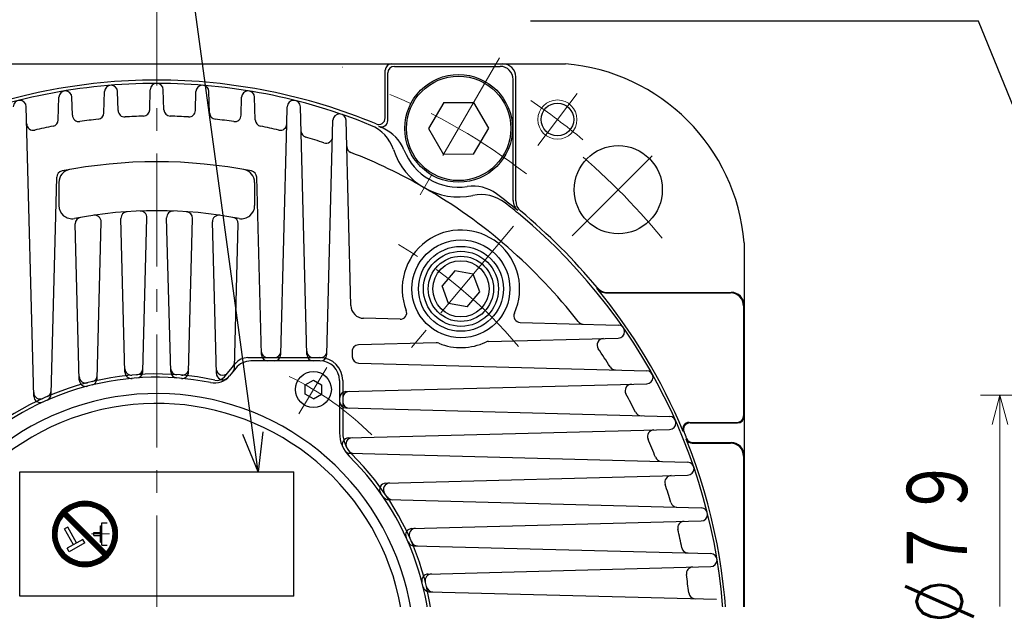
# Model space of a CAD drawing. Header units: millimetres. Extents: x 0 to 1300, y 0 to 891.
# Tile 77 of 133: x 159 to 310, y 630 to 719. Entities that reach past the tile are written whole.
import ezdxf

# ---------------------------------------------------------------- set-up
doc = ezdxf.new("R2010")
doc.units = ezdxf.units.MM
doc.header["$LTSCALE"] = 0.545669
doc.linetypes.add('CENTER', pattern=[50.8, 31.75, -6.35, 6.35, -6.35])
doc.linetypes.add('DOTSX', pattern=[6.35, 3.175, -3.175])
doc.layers.add('NoLayerName_001', color=7, linetype='Continuous')
doc.styles.get("Standard").update_dxf_attribs({"font": 'txt', "bigfont": 'extfont2'})
doc.dimstyles.get("Standard").update_dxf_attribs({"dimtxt": 2.5, "dimasz": 2.5, "dimexe": 1, "dimexo": 1, "dimtad": 1, "dimdec": 3, "dimzin": 0, "dimdsep": 46, "dimtxsty": 'Standard', "dimcen": 2.5, "dimadec": 3, "dimazin": 0, "dimtfac": 0.75, "dimtdec": 3, "dimtmove": 0, "dimatfit": 3, "dimfxl": 1, "dimarcsym": 0})

# ---------------------------------------------------------------- blocks, each defined once
blk = doc.blocks.new('_OPEN30')
at = {"color": 0, "linetype": 'ByBlock', "lineweight": -2}
for p, q in [((-1, 0.267949), (0, 0)), ((0, 0), (-1, -0.267949)), ((0, 0), (-1, 0))]:
    blk.add_line(p, q, dxfattribs=at)
blk = doc.blocks.new('*D132')
at = {"layer": 'Defpoints', "color": 0}
for p in [(335.31, 661.37), (309.19, 629.02), (309.19, 629.02)]:
    blk.add_point(p, dxfattribs=at)
at = {"layer": 'NoLayerName_001', "color": 0, "linetype": 'Continuous', "lineweight": 13}
for p, q in [((332.31, 661.37), (306.19, 661.37)), ((309.19, 656.87), (309.19, 629.02))]:
    blk.add_line(p, q, dxfattribs=at)
at = {"layer": 'NoLayerName_001', "color": 0, "lineweight": 13, "xscale": 4.5, "yscale": 4.5, "zscale": 4.5, "rotation": 90}
blk.add_blockref('_OPEN30', (309.19, 661.37), dxfattribs=at)
at = {"layer": 'NoLayerName_001', "color": 0, "lineweight": 13, "insert": (299.92, 639.02), "char_height": 10.5, "attachment_point": 5, "rotation": 90}
blk.add_mtext('\\W0.8000;%%c７９', dxfattribs=at)
blk = doc.blocks.new('_NONE')
blk = doc.blocks.new('*X114')
at = {"color": 7, "linetype": 'Continuous', "lineweight": 25}
for p, q in [((1.6, 7.59), (0.76, 7.59)), ((1.66, 7.66), (0.81, 7.66)), ((1.72, 7.72), (0.85, 7.72)), ((1.78, 7.79), (0.9, 7.79)), ((1.84, 7.86), (0.95, 7.86)), ((1.9, 7.93), (1, 7.93)), ((1.93, 8), (1.05, 8)), ((1.86, 8.07), (1.11, 8.07)), ((1.79, 8.14), (1.16, 8.14)), ((1.72, 8.21), (1.22, 8.21)), ((1.66, 8.28), (1.28, 8.28)), ((1.59, 8.34), (1.35, 8.34)), ((1.52, 8.41), (1.41, 8.41)), ((0.84, 6.07), (0.13, 6.07)), ((0.86, 6.14), (0.15, 6.14)), ((0.88, 6.21), (0.17, 6.21)), ((0.9, 6.28), (0.18, 6.28)), ((0.93, 6.34), (0.2, 6.34)), ((0.95, 6.41), (0.22, 6.41)), ((0.98, 6.48), (0.25, 6.48)), ((1.01, 6.55), (0.27, 6.55)), ((1.03, 6.62), (0.29, 6.62)), ((1.06, 6.69), (0.32, 6.69)), ((1.1, 6.76), (0.35, 6.76)), ((1.13, 6.83), (0.37, 6.83)), ((1.16, 6.9), (0.4, 6.9)), ((1.2, 6.97), (0.43, 6.97)), ((1.24, 7.03), (0.46, 7.03)), ((1.28, 7.1), (0.5, 7.1)), ((1.32, 7.17), (0.53, 7.17)), ((1.36, 7.24), (0.57, 7.24)), ((1.41, 7.31), (0.6, 7.31)), ((1.45, 7.38), (0.64, 7.38)), ((1.5, 7.45), (0.68, 7.45)), ((1.55, 7.52), (0.72, 7.52)), ((0.69, 5.1), (0, 5.1)), ((0.69, 5.03), (0, 5.03)), ((0.69, 4.97), (0, 4.97)), ((0.69, 4.9), (0, 4.9)), ((0.69, 4.83), (0, 4.83)), ((0.69, 4.76), (0, 4.76)), ((0.71, 5.31), (0.01, 5.31)), ((0.7, 5.24), (0.01, 5.24)), ((0.7, 5.17), (0.01, 5.17)), ((0.7, 4.69), (0.01, 4.69)), ((0.7, 4.62), (0.01, 4.62)), ((0.71, 4.55), (0.01, 4.55)), ((0.71, 5.38), (0.02, 5.38)), ((0.73, 5.52), (0.03, 5.52)), ((0.72, 5.45), (0.03, 5.45)), ((0.74, 5.59), (0.04, 5.59)), ((0.75, 5.66), (0.05, 5.66)), ((0.76, 5.72), (0.06, 5.72)), ((0.78, 5.79), (0.07, 5.79)), ((0.79, 5.86), (0.09, 5.86)), ((0.81, 5.93), (0.1, 5.93)), ((0.82, 6), (0.12, 6)), ((0.71, 4.48), (0.02, 4.48)), ((0.72, 4.41), (0.03, 4.41)), ((0.73, 4.34), (0.03, 4.34)), ((0.74, 4.28), (0.04, 4.28)), ((0.75, 4.21), (0.05, 4.21)), ((0.76, 4.14), (0.06, 4.14)), ((0.78, 4.07), (0.07, 4.07)), ((0.79, 4), (0.09, 4)), ((0.81, 3.93), (0.1, 3.93)), ((0.82, 3.86), (0.12, 3.86)), ((0.84, 3.79), (0.13, 3.79)), ((0.86, 3.72), (0.15, 3.72)), ((0.88, 3.66), (0.17, 3.66)), ((0.9, 3.59), (0.18, 3.59)), ((0.93, 3.52), (0.2, 3.52)), ((0.95, 3.45), (0.22, 3.45)), ((0.98, 3.38), (0.25, 3.38)), ((1.01, 3.31), (0.27, 3.31)), ((1.03, 3.24), (0.29, 3.24)), ((1.06, 3.17), (0.32, 3.17)), ((1.1, 3.1), (0.35, 3.1)), ((1.13, 3.03), (0.37, 3.03)), ((1.16, 2.97), (0.4, 2.97)), ((1.2, 2.9), (0.43, 2.9)), ((1.24, 2.83), (0.46, 2.83)), ((1.28, 2.76), (0.5, 2.76)), ((1.32, 2.69), (0.53, 2.69)), ((1.36, 2.62), (0.57, 2.62)), ((1.41, 2.55), (0.6, 2.55)), ((1.45, 2.48), (0.64, 2.48)), ((1.5, 2.41), (0.68, 2.41)), ((1.55, 2.34), (0.72, 2.34)), ((1.6, 2.28), (0.76, 2.28)), ((1.66, 2.21), (0.81, 2.21)), ((1.72, 2.14), (0.85, 2.14)), ((1.78, 2.07), (0.9, 2.07)), ((1.84, 2), (0.95, 2)), ((1.9, 1.93), (1, 1.93)), ((1.97, 1.86), (1.05, 1.86)), ((2.04, 1.79), (1.11, 1.79)), ((2.12, 1.72), (1.16, 1.72)), ((2.2, 1.66), (1.22, 1.66)), ((2.28, 1.59), (1.28, 1.59)), ((2.37, 1.52), (1.35, 1.52)), ((8.41, 1.52), (7.63, 1.52)), ((8.34, 1.59), (7.72, 1.59)), ((8.28, 1.66), (7.8, 1.66)), ((8.21, 1.72), (7.88, 1.72)), ((8.14, 1.79), (7.95, 1.79)), ((8.07, 1.86), (8.03, 1.86)), ((2.46, 1.45), (1.41, 1.45)), ((2.56, 1.38), (1.48, 1.38)), ((2.66, 1.31), (1.55, 1.31)), ((2.77, 1.24), (1.63, 1.24)), ((2.89, 1.17), (1.7, 1.17)), ((3.02, 1.1), (1.78, 1.1)), ((3.16, 1.03), (1.87, 1.03)), ((3.31, 0.97), (1.95, 0.97)), ((3.48, 0.9), (2.05, 0.9)), ((3.68, 0.83), (2.14, 0.83)), ((3.92, 0.76), (2.24, 0.76)), ((4.23, 0.69), (2.35, 0.69)), ((7.53, 0.62), (2.47, 0.62)), ((7.41, 0.55), (2.59, 0.55)), ((7.28, 0.48), (2.72, 0.48)), ((7.14, 0.41), (2.86, 0.41)), ((6.99, 0.34), (3.01, 0.34)), ((6.82, 0.28), (3.18, 0.28)), ((6.64, 0.21), (3.36, 0.21)), ((6.42, 0.14), (3.58, 0.14)), ((6.17, 0.07), (3.83, 0.07)), ((7.65, 0.69), (5.77, 0.69)), ((7.76, 0.76), (6.08, 0.76)), ((7.86, 0.83), (6.32, 0.83)), ((7.95, 0.9), (6.52, 0.9)), ((8.05, 0.97), (6.69, 0.97)), ((8.13, 1.03), (6.84, 1.03)), ((8.22, 1.1), (6.98, 1.1)), ((8.3, 1.17), (7.11, 1.17)), ((8.37, 1.24), (7.23, 1.24)), ((8.45, 1.31), (7.34, 1.31)), ((8.52, 1.38), (7.44, 1.38)), ((8.48, 1.45), (7.54, 1.45)), ((5.83, 0), (4.17, 0))]:
    blk.add_line(p, q, dxfattribs=at)
blk = doc.blocks.new('*X115')
at = {"color": 7, "linetype": 'Continuous', "lineweight": 25}
for p, q in [((0.66, 7.59), (2.2, 7.59)), ((0.76, 7.66), (2.44, 7.66)), ((0.87, 7.72), (2.75, 7.72)), ((0.99, 7.79), (6.05, 7.79)), ((1.11, 7.86), (5.93, 7.86)), ((1.24, 7.93), (5.8, 7.93)), ((1.38, 8), (5.66, 8)), ((1.53, 8.07), (5.51, 8.07)), ((1.69, 8.14), (5.34, 8.14)), ((1.88, 8.21), (5.16, 8.21)), ((2.1, 8.28), (4.94, 8.28)), ((2.35, 8.34), (4.69, 8.34)), ((2.69, 8.41), (4.35, 8.41)), ((4.29, 7.72), (6.17, 7.72)), ((4.6, 7.66), (6.27, 7.66)), ((4.84, 7.59), (6.38, 7.59)), ((0, 7.03), (1.08, 7.03)), ((0.04, 6.97), (0.98, 6.97)), ((0.07, 7.1), (1.18, 7.1)), ((0.11, 6.9), (0.89, 6.9)), ((0.14, 7.17), (1.29, 7.17)), ((0.17, 6.83), (0.8, 6.83)), ((0.22, 7.24), (1.41, 7.24)), ((0.24, 6.76), (0.72, 6.76)), ((0.3, 7.31), (1.54, 7.31)), ((0.31, 6.69), (0.64, 6.69)), ((0.38, 6.62), (0.56, 6.62)), ((0.39, 7.38), (1.68, 7.38)), ((0.45, 6.55), (0.49, 6.55)), ((0.47, 7.45), (1.83, 7.45)), ((0.57, 7.52), (2, 7.52)), ((5.04, 7.52), (6.47, 7.52)), ((5.21, 7.45), (6.56, 7.45)), ((5.36, 7.38), (6.65, 7.38)), ((5.5, 7.31), (6.74, 7.31)), ((5.63, 7.24), (6.82, 7.24)), ((5.75, 7.17), (6.89, 7.17)), ((5.86, 7.1), (6.97, 7.1)), ((5.96, 7.03), (7.04, 7.03)), ((6.06, 6.97), (7.11, 6.97)), ((6.15, 6.9), (7.17, 6.9)), ((6.24, 6.83), (7.24, 6.83)), ((6.32, 6.76), (7.3, 6.76)), ((6.4, 6.69), (7.36, 6.69)), ((6.47, 6.62), (7.41, 6.62)), ((6.55, 6.55), (7.47, 6.55)), ((6.61, 6.48), (7.52, 6.48)), ((6.68, 6.41), (7.57, 6.41)), ((6.74, 6.34), (7.62, 6.34)), ((6.8, 6.28), (7.67, 6.28)), ((6.86, 6.21), (7.71, 6.21)), ((6.91, 6.14), (7.76, 6.14)), ((6.97, 6.07), (7.8, 6.07)), ((7.02, 6), (7.84, 6)), ((7.07, 5.93), (7.88, 5.93)), ((7.11, 5.86), (7.92, 5.86)), ((7.16, 5.79), (7.95, 5.79)), ((7.2, 5.72), (7.99, 5.72)), ((7.24, 5.66), (8.02, 5.66)), ((7.28, 5.59), (8.06, 5.59)), ((7.32, 5.52), (8.09, 5.52)), ((7.36, 5.45), (8.12, 5.45)), ((7.39, 5.38), (8.15, 5.38)), ((7.42, 5.31), (8.17, 5.31)), ((7.45, 5.24), (8.2, 5.24)), ((7.48, 5.17), (8.23, 5.17)), ((7.51, 5.1), (8.25, 5.1)), ((7.54, 5.03), (8.27, 5.03)), ((7.57, 4.97), (8.29, 4.97)), ((7.59, 4.9), (8.32, 4.9)), ((7.61, 4.83), (8.34, 4.83)), ((7.64, 4.76), (8.35, 4.76)), ((7.66, 4.69), (8.37, 4.69)), ((7.68, 4.62), (8.39, 4.62)), ((7.69, 4.55), (8.4, 4.55)), ((7.71, 4.48), (8.42, 4.48)), ((7.73, 4.41), (8.43, 4.41)), ((7.74, 4.34), (8.44, 4.34)), ((7.76, 4.28), (8.46, 4.28)), ((7.77, 4.21), (8.47, 4.21)), ((7.78, 4.14), (8.48, 4.14)), ((7.79, 4.07), (8.48, 4.07)), ((7.8, 4), (8.49, 4)), ((7.81, 3.93), (8.5, 3.93)), ((7.81, 3.86), (8.5, 3.86)), ((7.81, 3.1), (8.5, 3.1)), ((7.81, 3.03), (8.5, 3.03)), ((7.82, 3.79), (8.51, 3.79)), ((7.82, 3.72), (8.51, 3.72)), ((7.82, 3.24), (8.51, 3.24)), ((7.82, 3.17), (8.51, 3.17)), ((7.83, 3.66), (8.52, 3.66)), ((7.83, 3.59), (8.52, 3.59)), ((7.83, 3.52), (8.52, 3.52)), ((7.83, 3.45), (8.52, 3.45)), ((7.83, 3.38), (8.52, 3.38)), ((7.83, 3.31), (8.52, 3.31)), ((7.36, 1.52), (8.12, 1.52)), ((7.39, 1.59), (8.15, 1.59)), ((7.42, 1.66), (8.17, 1.66)), ((7.45, 1.72), (8.2, 1.72)), ((7.48, 1.79), (8.23, 1.79)), ((7.51, 1.86), (8.25, 1.86)), ((7.54, 1.93), (8.27, 1.93)), ((7.57, 2), (8.29, 2)), ((7.59, 2.07), (8.32, 2.07)), ((7.61, 2.14), (8.34, 2.14)), ((7.64, 2.21), (8.35, 2.21)), ((7.66, 2.28), (8.37, 2.28)), ((7.68, 2.34), (8.39, 2.34)), ((7.69, 2.41), (8.4, 2.41)), ((7.71, 2.48), (8.42, 2.48)), ((7.73, 2.55), (8.43, 2.55)), ((7.74, 2.62), (8.44, 2.62)), ((7.76, 2.69), (8.46, 2.69)), ((7.77, 2.76), (8.47, 2.76)), ((7.78, 2.83), (8.48, 2.83)), ((7.79, 2.9), (8.48, 2.9)), ((7.8, 2.97), (8.49, 2.97)), ((6.59, 0.41), (7.47, 0.41)), ((6.61, 0.48), (7.52, 0.48)), ((6.66, 0.34), (7.41, 0.34)), ((6.68, 0.55), (7.57, 0.55)), ((6.73, 0.28), (7.36, 0.28)), ((6.74, 0.62), (7.62, 0.62)), ((6.8, 0.69), (7.67, 0.69)), ((6.8, 0.21), (7.3, 0.21)), ((6.86, 0.76), (7.71, 0.76)), ((6.86, 0.14), (7.24, 0.14)), ((6.91, 0.83), (7.76, 0.83)), ((6.93, 0.07), (7.17, 0.07)), ((6.97, 0.9), (7.8, 0.9)), ((7.02, 0.97), (7.84, 0.97)), ((7.07, 1.03), (7.88, 1.03)), ((7.11, 1.1), (7.92, 1.1)), ((7.16, 1.17), (7.95, 1.17)), ((7.2, 1.24), (7.99, 1.24)), ((7.24, 1.31), (8.02, 1.31)), ((7.28, 1.38), (8.06, 1.38)), ((7.32, 1.45), (8.09, 1.45)), ((7, 0), (7.11, 0))]:
    blk.add_line(p, q, dxfattribs=at)
blk = doc.blocks.new('*X116')
at = {"color": 7, "linetype": 'Continuous', "lineweight": 25}
for p, q in [((0.96, 6.07), (0, 6.07)), ((0.89, 6.14), (0.06, 6.14)), ((0.82, 6.21), (0.12, 6.21)), ((0.75, 6.28), (0.19, 6.28)), ((0.69, 6.34), (0.26, 6.34)), ((0.62, 6.41), (0.33, 6.41)), ((0.55, 6.48), (0.41, 6.48)), ((1.03, 6), (0.06, 6)), ((1.1, 5.93), (0.12, 5.93)), ((1.17, 5.86), (0.19, 5.86)), ((1.24, 5.79), (0.26, 5.79)), ((1.31, 5.72), (0.33, 5.72)), ((1.38, 5.66), (0.4, 5.66)), ((1.44, 5.59), (0.47, 5.59)), ((1.51, 5.52), (0.54, 5.52)), ((1.58, 5.45), (0.61, 5.45)), ((1.65, 5.38), (0.68, 5.38)), ((1.72, 5.31), (0.75, 5.31)), ((1.79, 5.24), (0.81, 5.24)), ((1.86, 5.17), (0.88, 5.17)), ((1.93, 5.1), (0.95, 5.1)), ((2, 5.03), (1.02, 5.03)), ((2.07, 4.97), (1.09, 4.97)), ((2.13, 4.9), (1.16, 4.9)), ((2.2, 4.83), (1.23, 4.83)), ((2.27, 4.76), (1.3, 4.76)), ((2.34, 4.69), (1.37, 4.69)), ((2.41, 4.62), (1.43, 4.62)), ((2.48, 4.55), (1.5, 4.55)), ((2.55, 4.48), (1.57, 4.48)), ((2.62, 4.41), (1.64, 4.41)), ((2.69, 4.34), (1.71, 4.34)), ((2.75, 4.28), (1.78, 4.28)), ((2.82, 4.21), (1.85, 4.21)), ((2.89, 4.14), (1.92, 4.14)), ((2.96, 4.07), (1.99, 4.07)), ((3.03, 4), (2.06, 4)), ((3.1, 3.93), (2.12, 3.93)), ((3.17, 3.86), (2.19, 3.86)), ((3.24, 3.79), (2.26, 3.79)), ((3.31, 3.72), (2.33, 3.72)), ((3.38, 3.66), (2.4, 3.66)), ((3.44, 3.59), (2.47, 3.59)), ((3.51, 3.52), (2.54, 3.52)), ((3.58, 3.45), (2.61, 3.45)), ((3.65, 3.38), (2.68, 3.38)), ((3.72, 3.31), (2.75, 3.31)), ((3.79, 3.24), (2.81, 3.24)), ((3.86, 3.17), (2.88, 3.17)), ((3.93, 3.1), (2.95, 3.1)), ((4, 3.03), (3.02, 3.03)), ((4.07, 2.97), (3.09, 2.97)), ((4.13, 2.9), (3.16, 2.9)), ((4.2, 2.83), (3.23, 2.83)), ((4.27, 2.76), (3.3, 2.76)), ((4.34, 2.69), (3.37, 2.69)), ((4.41, 2.62), (3.43, 2.62)), ((4.48, 2.55), (3.5, 2.55)), ((4.55, 2.48), (3.57, 2.48)), ((4.62, 2.41), (3.64, 2.41)), ((4.69, 2.34), (3.71, 2.34)), ((4.75, 2.28), (3.78, 2.28)), ((4.82, 2.21), (3.85, 2.21)), ((4.89, 2.14), (3.92, 2.14)), ((4.96, 2.07), (3.99, 2.07)), ((5.03, 2), (4.06, 2)), ((5.1, 1.93), (4.12, 1.93)), ((5.17, 1.86), (4.19, 1.86)), ((5.24, 1.79), (4.26, 1.79)), ((5.31, 1.72), (4.33, 1.72)), ((5.38, 1.66), (4.4, 1.66)), ((5.44, 1.59), (4.47, 1.59)), ((5.51, 1.52), (4.54, 1.52)), ((5.58, 1.45), (4.61, 1.45)), ((5.65, 1.38), (4.68, 1.38)), ((5.72, 1.31), (4.75, 1.31)), ((5.79, 1.24), (4.81, 1.24)), ((5.86, 1.17), (4.88, 1.17)), ((5.93, 1.1), (4.95, 1.1)), ((6, 1.03), (5.02, 1.03)), ((6.07, 0.97), (5.09, 0.97)), ((6.13, 0.9), (5.16, 0.9)), ((6.2, 0.83), (5.23, 0.83)), ((6.27, 0.76), (5.3, 0.76)), ((6.34, 0.69), (5.37, 0.69)), ((6.41, 0.62), (5.43, 0.62)), ((6.48, 0.55), (5.5, 0.55)), ((6.55, 0.48), (5.57, 0.48)), ((6.49, 0.41), (5.64, 0.41)), ((6.43, 0.34), (5.71, 0.34)), ((6.36, 0.28), (5.78, 0.28)), ((6.29, 0.21), (5.85, 0.21)), ((6.22, 0.14), (5.92, 0.14)), ((6.15, 0.07), (5.99, 0.07)), ((6.07, 0), (6.06, 0))]:
    blk.add_line(p, q, dxfattribs=at)
blk = doc.blocks.new('JZB_0012')
at = {"layer": 'NoLayerName_001', "color": 7, "linetype": 'Continuous', "lineweight": 25}
for p, q in [((7.79, 1.72), (1.72, 7.79)), ((8.28, 2.21), (2.21, 8.28)), ((2.36, 6.03), (1.88, 5.77)), ((3.7, 3.62), (2.36, 6.03)), ((7.39, 3.76), (7.39, 6.24)), ((7.39, 6.24), (7.59, 6.24)), ((7.59, 6.72), (8.38, 6.72)), ((7.59, 3.28), (7.59, 6.72)), ((3.22, 3.36), (1.88, 5.77)), ((6.35, 5.21), (7.39, 5.21)), ((6.35, 4.79), (6.35, 5.21)), ((6.35, 4.79), (7.39, 4.79)), ((4.67, 4.16), (2.26, 2.82)), ((4.97, 3.62), (2.56, 2.28)), ((4.97, 3.62), (4.67, 4.16)), ((7.39, 3.76), (7.59, 3.76)), ((7.59, 3.28), (8.38, 3.28)), ((2.56, 2.28), (2.26, 2.82))]:
    blk.add_line(p, q, dxfattribs=at)
at = {"layer": 'NoLayerName_001', "color": 2, "linetype": 'CENTER', "lineweight": 13}
blk.add_line((6.01, 5), (8.78, 5), dxfattribs=at)
at = {"layer": 'NoLayerName_001', "color": 7, "linetype": 'Continuous', "lineweight": 25}
for radius, start, end in [(5, 315, 135), (4.31, 319.5886, 130.4114), (5, 135, 315), (4.31, 139.5886, 319.5886)]:
    blk.add_arc((5, 5), radius, start, end, dxfattribs=at)
for name, p in [('*X115', (1.48, 1.52)), ('*X114', (0, 0.07)), ('*X116', (1.73, 1.72))]:
    blk.add_blockref(name, p)

msp = doc.modelspace()

# ---------------------------------------------------------------- linework, layer by layer
at = {"layer": 'NoLayerName_001', "color": 4, "linetype": 'CENTER', "lineweight": 13}
for p, q in [((180, 625.6023), (180, 722.1024)), ((232.5, 713.035), (220, 691.3844)), ((238.3761, 699.57), (244.3942, 707.5564)), ((243.6403, 685.7413), (257.7821, 699.8838)), ((234.6369, 687.2162), (218.5673, 668.065)), ((201.7541, 658.4802), (206.0396, 665.6124))]:
    msp.add_line(p, q, dxfattribs=at)
at = {"layer": 'NoLayerName_001', "color": 7, "linetype": 'Continuous', "lineweight": 25}
for p, q in [((117.4, 712.1024), (242.601, 712.1024)), ((215, 703.8107), (215, 711.1024)), ((215.4015, 703.4254), (215.4015, 710.7014)), ((216.4015, 711.7014), (232.5985, 711.7014)), ((234.5985, 691.1755), (234.5985, 709.7014)), ((235, 691.1042), (235, 710.1024)), ((171.9148, 704.5775), (172.0003, 707.8432)), ((174.0759, 704.93), (173.9997, 707.8432)), ((178.9197, 705.0501), (179.0003, 708.1286)), ((181.0803, 705.0501), (180.9997, 708.1286)), ((185.9241, 704.93), (186.0003, 707.8432)), ((188.0852, 704.5775), (187.9997, 707.8432)), ((164.9092, 703.5016), (165.0003, 706.9814)), ((167.0721, 704.2146), (166.9997, 706.9814)), ((192.9279, 704.2146), (193.0003, 706.9814)), ((195.0908, 703.5016), (194.9997, 706.9814)), ((223.9625, 706.1718), (221.6421, 702.1908)), ((223.9625, 706.1718), (228.5704, 706.1908)), ((230.8579, 702.2287), (228.5704, 706.1908)), ((161.1603, 661.2008), (159.9997, 705.5252)), ((199.9313, 702.8883), (200.0003, 705.5252)), ((202.9934, 667.5762), (201.9997, 705.5252)), ((206.0611, 667.5762), (207.0003, 703.4428)), ((209.7426, 675.0706), (208.9997, 703.4428)), ((199.0066, 667.5762), (199.9313, 702.8883)), ((221.6421, 702.1908), (223.9296, 698.2287)), ((228.5375, 698.2477), (230.8579, 702.2287)), ((228.5375, 698.2477), (223.9296, 698.2287)), ((163.8091, 661.4905), (164.6795, 694.7296)), ((196.0315, 667.5762), (195.3205, 694.7296)), ((165, 693.9355), (165, 690.3757)), ((195, 693.9355), (195, 690.3757)), ((175.1241, 664.9011), (174.5082, 688.4243)), ((177.87, 664.9622), (178.4871, 688.5287)), ((182.13, 664.9622), (181.5129, 688.5287)), ((184.8759, 664.9011), (185.4918, 688.4243)), ((168.1335, 663.6804), (167.5078, 687.5756)), ((170.8486, 663.8608), (171.4779, 687.891)), ((189.1301, 664.6743), (188.5221, 687.891)), ((191.9165, 665.5914), (192.4922, 687.5756)), ((270, 684.7024), (270, 559.5014)), ((225.6554, 680.4017), (223.7186, 678.0934)), ((228.4983, 679.9004), (225.6554, 680.4017)), ((229.4857, 677.1878), (228.4983, 679.9004)), ((224.7059, 675.3808), (223.7186, 678.0934)), ((227.5488, 674.8795), (229.4857, 677.1878)), ((248.961, 677.0151), (267.913, 677.0151)), ((249.0018, 677.1024), (268, 677.1024)), ((227.5488, 674.8795), (224.7059, 675.3808)), ((269.913, 675.0151), (269.913, 658.1897)), ((217.2712, 672.9774), (211.6896, 673.1236)), ((235.6762, 672.4955), (250.7015, 672.102)), ((230.8122, 669.5819), (250.7015, 670.1027)), ((222.8195, 669.3726), (210.9003, 669.0605)), ((193.9545, 667.1024), (205, 667.1024)), ((205, 667.1024), (205.1097, 667.1024)), ((209.9269, 668.0347), (209.9479, 667.2317)), ((190.3967, 664.1798), (192.0109, 666.1749)), ((192.0995, 665.4894), (191.1689, 664.3392)), ((205, 666.6024), (194.4317, 666.6024)), ((210.9214, 666.2582), (255.0728, 665.102)), ((202.7517, 662.9424), (204.0017, 663.6641)), ((202.7517, 661.499), (202.7517, 662.9424)), ((204.0017, 663.6641), (205.2517, 662.9424)), ((205.2517, 662.9424), (205.2517, 661.499)), ((208, 663.6024), (208, 655.5688)), ((208.5, 663.6024), (208.5, 655.5688)), ((208.9738, 661.8956), (255.0728, 663.1027)), ((204.0017, 660.7774), (202.7517, 661.499)), ((204.0017, 660.7774), (205.2517, 661.499)), ((208.9738, 659.4011), (258.5819, 658.102)), ((261.5777, 657.1897), (268.913, 657.1897)), ((261.7083, 657.1024), (269, 657.1024)), ((209.379, 654.8143), (258.5819, 656.1027)), ((262.0586, 654.0151), (267.913, 654.0151)), ((262.1173, 654.1024), (268, 654.1024)), ((209.5766, 652.4575), (261.3404, 651.102)), ((269.913, 652.0151), (269.913, 592.1897)), ((159, 630.6024), (159, 649.6024)), ((159, 649.6024), (201, 649.6024)), ((201, 630.6024), (201, 649.6024)), ((215.1086, 647.8921), (261.3404, 649.1027)), ((215.4803, 645.3575), (263.4228, 644.102)), ((219.0984, 640.942), (263.4228, 642.1027)), ((219.3881, 638.2933), (264.879, 637.102)), ((221.5781, 633.9688), (264.879, 635.1027)), ((201, 630.6024), (159, 630.6024)), ((221.7585, 631.2538), (265.7408, 630.102))]:
    msp.add_line(p, q, dxfattribs=at)
at = {"layer": 'NoLayerName_001', "color": 2, "linetype": 'DOTSX', "lineweight": 13}
msp.add_line((208.4827, 711.6024), (208.5173, 711.6024), dxfattribs=at)
at = {"layer": 'NoLayerName_001', "color": 7, "linetype": 'Continuous', "lineweight": 25}
for centre, radius in [((226.25, 702.2097), 8.25), ((226.25, 702.2097), 8), ((241.3851, 703.5632), 2.5), ((250.7109, 692.8128), 6.75), ((226.6021, 677.6406), 7.5), ((226.6021, 677.6406), 6.5), ((226.6021, 677.6406), 5.75), ((226.6021, 677.6406), 5), ((226.6021, 677.6406), 4.305), ((204.0017, 662.2207), 2.75)]:
    msp.add_circle(centre, radius, dxfattribs=at)
at = {"layer": 'NoLayerName_001', "color": 4, "linetype": 'Continuous', "lineweight": 13}
msp.add_circle((241.3851, 703.5632), 3, dxfattribs=at)
at = {"layer": 'NoLayerName_001', "color": 7, "linetype": 'Continuous', "lineweight": 25}
for centre, radius, start, end in [((216, 711.1024), 1, 90, 180), ((233, 710.1024), 2, 0, 90), ((240.105, 682.2064), 30.0001, 4.775, 85.2253), ((216.4015, 710.7014), 1, 90, 180), ((232.5985, 709.7014), 2, 0, 90), ((180, 622.1024), 87.5, 90, 112.592892), ((180, 622.1024), 87, 90, 112.592892), ((180, 708.1024), 1, 1.5, 178.5), ((180, 622.1024), 87.5, 67.407108, 90), ((180, 622.1024), 87, 67.838129, 90), ((166, 706.9552), 1, 1.5, 178.5), ((173, 707.817), 1, 1.5, 178.5), ((187, 707.817), 1, 1.5, 178.5), ((194, 706.9552), 1, 1.5, 178.5), ((159, 705.499), 1, 1.5, 178.5), ((201, 705.499), 1, 1.5, 178.5), ((170.9152, 704.6037), 1, 276.283945, 358.5), ((175.0756, 704.9562), 1, 181.5, 273.401363), ((177.9201, 705.0763), 1, 271.435945, 358.5), ((182.0799, 705.0763), 1, 181.5, 268.564055), ((184.9244, 704.9562), 1, 266.598637, 358.5), ((189.0848, 704.6037), 1, 181.5, 263.716055), ((163.9096, 703.5278), 1, 281.178175, 358.5), ((168.0718, 704.2408), 1, 181.5, 278.262798), ((180, 622.1024), 82, 96.283945, 98.262798), ((180, 622.1024), 82, 91.435945, 93.401363), ((180, 622.1024), 82, 86.598637, 88.564055), ((180, 622.1024), 82, 81.737202, 83.716055), ((191.9282, 704.2408), 1, 261.737202, 358.5), ((196.0904, 703.5278), 1, 181.5, 258.821825), ((208, 703.4166), 1, 1.5, 178.5), ((214, 703.8107), 1, 247.407108, 0), ((214.4015, 703.4254), 1, 247.070538, 0), ((161.0684, 702.9145), 1, 181.5, 283.184765), ((180, 622.1024), 82, 101.178175, 103.184765), ((180, 622.1024), 82, 76.815235, 78.821825), ((198.9316, 702.9145), 1, 256.815235, 358.5), ((203.0969, 701.824), 1, 181.5, 253.842653), ((210.5552, 697.1182), 6, 17.97338, 67.838129), ((180, 622.1024), 87.3, 66.596132, 67.070538), ((212.2932, 696.7136), 6, 21.494119, 66.596132), ((180, 622.1024), 82, 71.792127, 73.842653), ((205.9346, 700.9465), 1, 251.792127, 358.5), ((210.1045, 699.4504), 1, 181.5, 248.733566), ((180, 622.1024), 82, 60.000009, 68.733566), ((226.25, 702.2097), 10.5, 197.97338, 282.026637), ((226.25, 702.2097), 9, 201.494119, 278.505898), ((180, 622.1024), 75, 78.84145, 101.15855), ((165.6792, 694.7034), 1, 101.15855, 178.5), ((167, 693.9355), 2, 100.258073, 180), ((193, 693.9355), 2, 360, 79.741927), ((194.3208, 694.7034), 1, 1.5, 78.84145), ((180, 622.1024), 82, 38.034703, 60.000009), ((228.4687, 687.3747), 6, 53.403885, 98.505898), ((229.688, 686.0719), 6, 52.161887, 102.026637), ((180, 622.1024), 87.3, 50.6688, 53.403885), ((236.5985, 691.1755), 2, 180, 230.6688), ((237, 691.1042), 2, 180, 230.441071), ((167, 690.3757), 2, 180, 280.780696), ((180, 622.1024), 67.5, 79.219304, 100.780696), ((175.5078, 688.4505), 1, 93.873373, 181.5), ((177.4874, 688.5549), 1, 358.5, 92.165309), ((182.5126, 688.5549), 1, 87.834691, 181.5), ((184.4922, 688.4505), 1, 358.5, 86.126627), ((193, 690.3757), 2, 259.219304, 360), ((180, 622.1024), 87, 50.174659, 52.161887), ((180, 622.1024), 87.5, 39.558929, 50.441071), ((168.5075, 687.6018), 1, 99.951818, 181.5), ((170.4782, 687.9172), 1, 358.5, 98.232173), ((189.5218, 687.9172), 1, 81.767827, 181.5), ((191.4925, 687.6018), 1, 358.5, 80.048182), ((180, 622.1024), 87, 0, 50.174659), ((226.6021, 677.6406), 9, 335.509292, 201.490708), ((248.961, 679.0151), 2, 219.532447, 270), ((180, 622.1024), 87.413, 22.677639, 39.532447), ((249.0018, 679.1024), 2, 219.558929, 270), ((267.913, 675.0151), 2, 0, 90), ((268, 675.1024), 2, 0, 90), ((211.7419, 675.1229), 2, 181.5, 268.5), ((217.2973, 673.9771), 1, 268.5, 21.490708), ((235.7024, 673.4951), 1, 155.509292, 268.5), ((245.3739, 673.2419), 1, 218.034703, 268.5), ((250.6753, 671.1024), 1, 271.5, 88.5), ((248.451, 669.0434), 1, 91.5, 214.440843), ((210.9265, 668.0608), 1, 91.5, 181.5), ((222.8457, 668.3729), 1, 67.936056, 91.5), ((226.6021, 677.6406), 9, 247.936056, 295.063944), ((230.8384, 668.5822), 1, 91.5, 115.063944), ((180, 622.1024), 82, 32.115418, 34.440843), ((193.9545, 664.6024), 2.5, 90, 141.023832), ((197.0181, 668.1024), 1, 181.5, 270), ((197.0312, 667.6024), 1, 181.5, 270), ((198.007, 667.6024), 1, 270, 358.5), ((198.02, 668.1024), 1, 270, 358.5), ((203.98, 668.1024), 1, 181.5, 270), ((203.993, 667.6024), 1, 181.5, 270), ((205, 663.6024), 3.5, 0, 90), ((205.0746, 668.1018), 1, 267.985724, 358.5), ((205.0615, 667.6024), 1, 270, 358.5), ((210.9475, 667.2578), 1, 181.5, 268.5), ((176.1107, 665.4282), 1, 181.5, 275.12965), ((176.8835, 665.4906), 1, 274.108419, 358.5), ((183.1165, 665.4906), 1, 181.5, 265.891581), ((183.8893, 665.4282), 1, 264.87035, 358.5), ((190.111, 665.4165), 1, 181.5, 321.023832), ((190.9169, 665.6175), 1, 321.023832, 358.5), ((190.9384, 666.439), 1, 321.023832, 358.5), ((194.4317, 663.6024), 3, 90, 141.023832), ((205, 663.6024), 3, 0, 90), ((250.2992, 666.2274), 1, 212.115418, 268.5), ((180, 622.1024), 42.5, 77.890171, 135.402055), ((180, 622.1024), 42, 78.675206, 135.402055), ((169.1198, 664.2197), 1, 181.5, 284.484649), ((169.849, 663.887), 1, 283.654736, 358.5), ((169.8625, 664.4046), 1, 283.476439, 358.5), ((176.1238, 664.9273), 1, 181.5, 275.171913), ((176.8703, 664.9883), 1, 274.173846, 358.5), ((183.1297, 664.9883), 1, 181.5, 265.826154), ((183.8762, 664.9273), 1, 264.828087, 358.5), ((188.8367, 666.2262), 3, 258.675206, 321.023832), ((189.2306, 665.1233), 1.5, 257.890171, 321.023832), ((190.1297, 664.7004), 1, 181.5, 310.280549), ((255.0467, 664.1024), 1, 271.5, 88.5), ((169.1332, 663.7066), 1, 181.5, 284.638321), ((252.7588, 662.0418), 1, 91.5, 208.763652), ((180, 622.1024), 39.5, 318.330134, 270), ((162.1458, 661.7695), 1, 181.5, 294.232587), ((162.16, 661.227), 1, 181.5, 294.512009), ((162.8095, 661.5167), 1, 293.564419, 358.5), ((162.8239, 662.0678), 1, 293.256805, 358.5), ((209, 660.8959), 1, 91.5, 180), ((209.5, 660.909), 1, 91.5, 180), ((180, 622.1024), 82, 26.561168, 28.763652), ((180, 622.1024), 38, 319.685091, 270.716216), ((209, 660.4007), 1, 180, 268.5), ((209.5, 660.3876), 1, 180, 268.5), ((160.0137, 661.8616), 3, 296.687893, 296.868637), ((254.24, 659.2161), 1, 206.561168, 268.5), ((258.5557, 657.1024), 1, 271.5, 88.5), ((268.913, 658.1897), 1, 270, 0), ((269, 658.1024), 1, 270, 0), ((261.5777, 656.1897), 1, 90, 202.677639), ((261.7083, 656.1024), 1, 90, 202.592892), ((213, 655.5688), 5, 180, 225.402055), ((209.4051, 653.8146), 1, 91.5, 206.01055), ((213, 655.5688), 4.5, 180, 225.402055), ((209.9629, 653.8292), 1, 91.5, 209.8025), ((256.1849, 655.0396), 1, 91.5, 203.380413), ((180, 622.1024), 87.5, 21.893428, 22.592892), ((180, 622.1024), 82, 21.266434, 23.380413), ((180, 622.1024), 87.413, 338.144864, 21.855136), ((262.0586, 655.0151), 1, 201.855136, 270), ((262.1173, 655.1024), 1, 201.893428, 270), ((267.913, 652.0151), 2, 0, 90), ((268, 652.1024), 2, 360, 90), ((209.6028, 653.4572), 1, 211.863859, 268.5), ((210.2211, 653.441), 1, 217.440933, 268.5), ((180, 622.1024), 42, 348.675206, 45.402055), ((180, 622.1024), 42.5, 348.675206, 45.402055), ((257.348, 652.2069), 1, 201.266434, 268.5), ((261.3142, 650.1024), 1, 271.5, 88.5), ((258.8441, 648.037), 1, 91.5, 198.207873), ((215.1348, 646.8924), 1, 91.5, 215.205665), ((215.7341, 646.9081), 1, 91.5, 214.767471), ((180, 622.1024), 82, 16.157347, 18.207873), ((215.5064, 646.3571), 1, 214.337291, 268.5), ((216.1212, 646.341), 1, 213.863073, 268.5), ((259.7216, 645.1993), 1, 196.157347, 268.5), ((263.3966, 643.1024), 1, 271.5, 88.5), ((260.8121, 641.034), 1, 91.5, 193.184765), ((219.1246, 639.9424), 1, 91.5, 204.512009), ((219.6671, 639.9566), 1, 91.5, 204.232587), ((180, 622.1024), 82, 11.178175, 13.184765), ((219.4143, 639.2929), 1, 203.564419, 268.5), ((219.9654, 639.2785), 1, 203.256805, 268.5), ((261.4254, 638.1928), 1, 191.178175, 268.5), ((264.8528, 636.1024), 1, 271.5, 88.5), ((221.6042, 632.9692), 1, 91.5, 194.638321), ((222.1173, 632.9826), 1, 91.5, 194.484649), ((262.1384, 634.0306), 1, 91.5, 188.262798), ((180, 622.1024), 82, 6.283945, 8.262798), ((221.7846, 632.2534), 1, 193.654736, 268.5), ((222.3023, 632.2399), 1, 193.476439, 268.5), ((262.5013, 631.1872), 1, 186.283945, 268.5)]:
    msp.add_arc(centre, radius, start, end, dxfattribs=at)
at = {"layer": 'NoLayerName_001', "color": 4, "linetype": 'CENTER', "lineweight": 13}
for radius, start, end in [(92.5, 52.251424, 67.748576), (102, 50.191102, 55.808898), (100, 39.267615, 50.731551), (72.5, 40.109141, 59.890859), (46.75, 45.196788, 64.285941)]:
    msp.add_arc((180, 622.1024), radius, start, end, dxfattribs=at)

# ---------------------------------------------------------------- block references
at = {"layer": 'NoLayerName_001'}
msp.add_blockref('JZB_0012', (164, 635.1024), dxfattribs=at)

# ---------------------------------------------------------------- dimensions: what is measured, and where the dimension line sits
at = {"layer": 'NoLayerName_001', "color": 3, "linetype": 'Continuous', "lineweight": 13}
dim = msp.add_linear_dim(base=(309.1896, 629.0183), p1=(335.3078, 661.3671), p2=(309.1896, 629.0183), angle=270, text='\\W0.8000;%%c７９', dimstyle='Standard', override={"dimtxt": 10.5, "dimasz": 4.5, "dimexe": 3, "dimexo": 3, "dimgap": 3, "dimzin": 8, "dimpost": '%%c<>', "dimblk1": 'OPEN30', "dimblk2": 'NONE', "dimsah": 1, "dimse2": 1, "dimclrd": 0, "dimclre": 0, "dimclrt": 0, "dimtp": 0, "dimtm": 0, "dimatfit": 2, "dimlwd": 13, "dimlwe": 13}, dxfattribs=at)
dim.commit()
dim.dimension.update_dxf_attribs({"geometry": '*D132', "text_midpoint": (309.1896, 639.0171), "dimtype": 160})

# ---------------------------------------------------------------- leaders
at = {"layer": 'NoLayerName_001', "color": 3, "linetype": 'Continuous', "lineweight": 13, "annotation_type": 0, "has_hookline": 1, "hookline_direction": 1}
for points, text_width in [([(369.1345, 708.3465), (310.444, 736.8431), (304.444, 736.8431)], 108.9814), ([(329.488, 660.8037), (305.889, 718.6232), (299.889, 718.6232)], 61.9951)]:
    msp.add_leader(points, dimstyle='Standard', override={"dimtxt": 10.5, "dimasz": 6, "dimldrblk": 'OPEN30'}, dxfattribs=dict(at, text_width=text_width))
at = {"layer": 'NoLayerName_001', "color": 7, "linetype": 'Continuous', "lineweight": 13, "annotation_type": 0, "has_hookline": 1, "hookline_direction": 1, "text_width": 85.0963}
msp.add_leader([(195.5392, 649.6024), (184.5038, 730.6232), (178.5038, 730.6232)], dimstyle='Standard', override={"dimtxt": 10.5, "dimasz": 6, "dimldrblk": 'OPEN30'}, dxfattribs=at)

doc.saveas('drawing.dxf')
